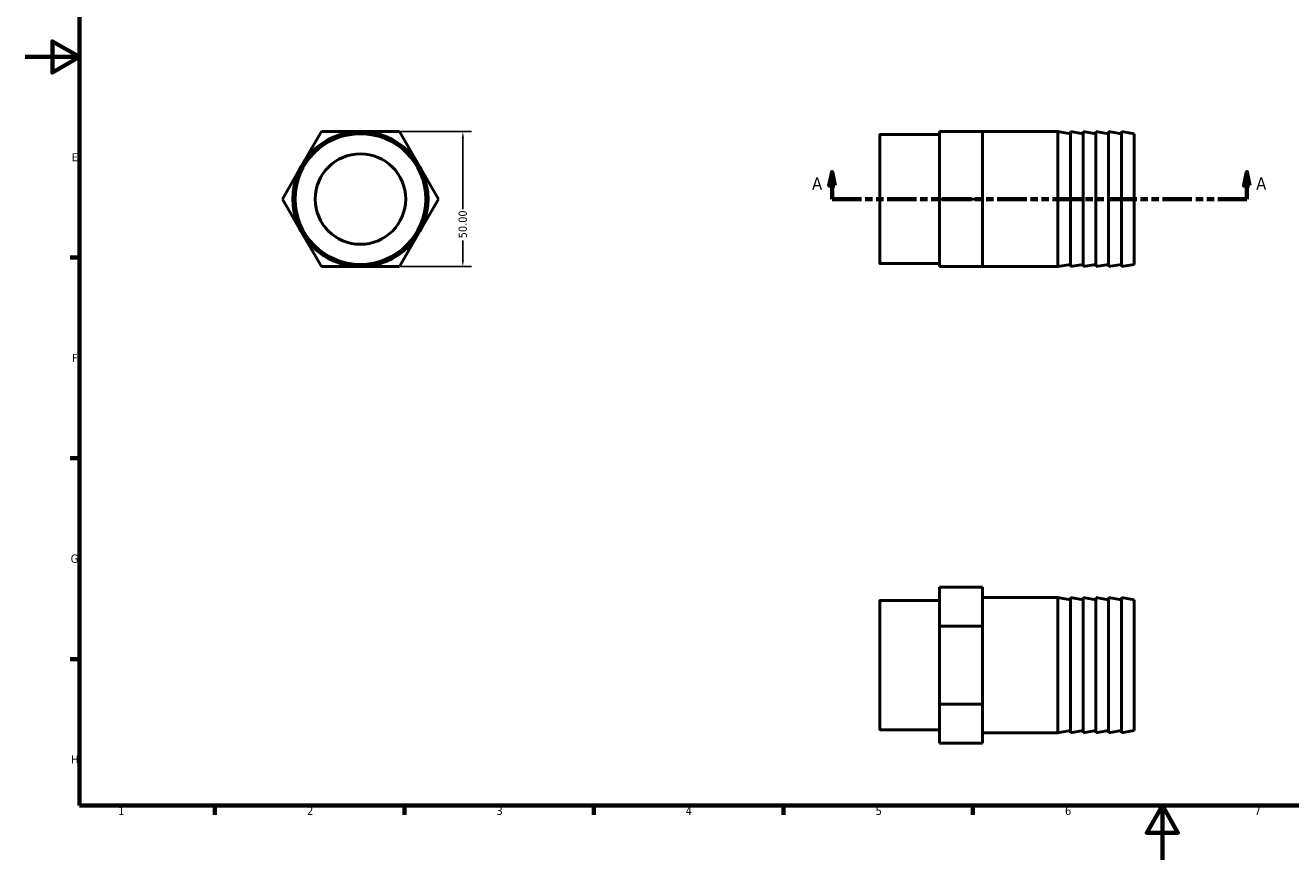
# Model space of a CAD drawing. Header units: millimetres. Extents: x 0 to 898, y 0 to 594.
# Tile 1 of 3: x 0 to 468, y 0 to 309. Entities that reach past the tile are written whole.
import ezdxf

# ---------------------------------------------------------------- set-up
doc = ezdxf.new("R2010")
doc.units = ezdxf.units.MM
doc.linetypes.add('DOUBLE_DASH_CHAIN', pattern=[1.2403, 0.6614, -0.0827, 0.1654, -0.0827, 0.1654, -0.0827])
for name, color, linetype, lineweight in [('Border (ANSI)', 7, 'Continuous', 70), ('Dimension (ANSI)', 7, 'Continuous', 25), ('Section Line (ANSI)', 7, 'DOUBLE_DASH_CHAIN', 70), ('Visible (ANSI)', 7, 'Continuous', 50), ('Visible Narrow (ANSI)', 7, 'Continuous', 35)]:
    doc.layers.add(name, color=color, linetype=linetype, lineweight=lineweight)
doc.styles.add('Label Text (ANSI)', font='tahoma.ttf')
doc.styles.add('Note Text (ANSI)', font='tahoma.ttf')
doc.dimstyles.new('Default - mm (ANSI)', dxfattribs={"dimtxt": 3.048, "dimasz": 2.5, "dimexe": 3.175, "dimexo": 1.6002, "dimgap": 0.8, "dimtad": 0, "dimtoh": 1, "dimrnd": 1e-08, "dimzin": 4, "dimdsep": 46, "dimtxsty": 'Note Text (ANSI)', "dimcen": 0.09, "dimdle": 10, "dimclrd": 256, "dimclre": 256, "dimclrt": 256, "dimadec": 1, "dimazin": 1, "dimtfac": 1, "dimtofl": 0, "dimtmove": 0, "dimatfit": 3, "dimfxl": 1, "dimtolj": 1, "dimtzin": 4, "dimlwd": -1, "dimlwe": -1, "dimarcsym": 0})

# ---------------------------------------------------------------- blocks, each defined once
blk = doc.blocks.new('Borders Default Border')
at = {"layer": 'Border (ANSI)'}
for p, q in [((20, 222.75), (16.55, 222.75)), ((20, 148.5), (16.55, 148.5)), ((20, 74.25), (16.55, 74.25)), ((70.08, 20), (70.08, 16.55)), ((140.17, 20), (140.17, 16.55)), ((210.25, 20), (210.25, 16.55)), ((280.33, 20), (280.33, 16.55)), ((350.42, 20), (350.42, 16.55))]:
    blk.add_line(p, q, dxfattribs=at)
at = {"layer": 'Border (ANSI)', "flags": 128}
for points in [[(20, 20), (20, 574), (821, 574), (821, 20), (20, 20)], [(0, 297), (20, 297), (10, 302.77), (10, 291.23), (20, 297)], [(420.5, 0), (420.5, 20), (414.73, 10), (426.27, 10), (420.5, 20)]]:
    blk.add_lwpolyline(points, dxfattribs=at)
at = {"layer": 'Border (ANSI)', "char_height": 3.05, "attachment_point": 7, "style": 'Note Text (ANSI)'}
for s, insert in [('E', (17.21, 258.35)), ('F', (17.29, 184.1)), ('G', (16.81, 109.79)), ('H', (16.97, 35.6)), ('1', (34.35, 16.55)), ('2', (104.2, 16.55)), ('3', (174.26, 16.49)), ('4', (244.23, 16.55)), ('5', (314.48, 16.49)), ('6', (384.49, 16.49)), ('7', (454.6, 16.55))]:
    blk.add_mtext(s, dxfattribs=dict(at, insert=insert))
blk = doc.blocks.new('2dTransSection0')
at = {"layer": 'Section Line (ANSI)', "linetype": 'Continuous'}
for p, q in [((298.33, 254.43), (297.33, 249.43)), ((298.33, 249.43), (298.33, 254.43)), ((299.33, 249.43), (298.33, 254.43)), ((451.73, 254.43), (450.73, 249.43)), ((451.73, 249.43), (451.73, 254.43)), ((452.73, 249.43), (451.73, 254.43)), ((297.33, 249.43), (299.33, 249.43)), ((298.33, 244.43), (298.33, 249.43)), ((450.73, 249.43), (452.73, 249.43)), ((451.73, 244.43), (451.73, 249.43)), ((298.33, 244.43), (309.11, 244.43)), ((440.96, 244.43), (451.73, 244.43))]:
    blk.add_line(p, q, dxfattribs=at)
at = {"layer": 'Section Line (ANSI)', "linetype": 'DOUBLE_DASH_CHAIN', "ltscale": 16.427599}
blk.add_line((298.33, 244.43), (451.73, 244.43), dxfattribs=at)
at = {"layer": 'Section Line (ANSI)', "linetype": 'Continuous', "flags": 128}
for points in [[(299.33, 249.43), (298.33, 254.43), (297.33, 249.43), (299.33, 249.43)], [(452.73, 249.43), (451.73, 254.43), (450.73, 249.43), (452.73, 249.43)]]:
    blk.add_lwpolyline(points, dxfattribs=at)
at = {"layer": 'Section Line (ANSI)'}
for points in [[(299.33, 249.43), (298.33, 254.43), (297.33, 249.43), (299.33, 249.43)], [(452.73, 249.43), (451.73, 254.43), (450.73, 249.43), (452.73, 249.43)]]:
    blk.add_solid(points, dxfattribs=at)
at = {"layer": 'Section Line (ANSI)', "char_height": 4.57, "attachment_point": 7, "style": 'Label Text (ANSI)'}
for insert in [(290.97, 247.93), (455.2, 247.93)]:
    blk.add_mtext('A', dxfattribs=dict(at, insert=insert))
blk = doc.blocks.new('*D8')
at = {"layer": 'Defpoints', "color": 0, "transparency": 16777216}
for p in [(137.21, 269.43), (137.21, 219.43), (161.81, 219.43)]:
    blk.add_point(p, dxfattribs=at)
at = {"layer": 'Dimension (ANSI)', "transparency": 16777216}
for p, q in [((138.81, 269.43), (164.98, 269.43)), ((161.81, 266.93), (161.81, 240.73)), ((161.81, 221.93), (161.81, 229.13)), ((138.81, 219.43), (164.98, 219.43))]:
    blk.add_line(p, q, dxfattribs=at)
for points in [[(161.39, 266.93), (162.22, 266.93), (161.81, 269.43)], [(161.39, 221.93), (162.22, 221.93), (161.81, 219.43)]]:
    blk.add_solid(points, dxfattribs=at)
at = {"layer": 'Dimension (ANSI)', "transparency": 16777216, "insert": (160.22, 229.93), "char_height": 3.048, "attachment_point": 1, "rotation": 90, "style": 'Note Text (ANSI)'}
blk.add_mtext('\\A1;50.00', dxfattribs=at)

msp = doc.modelspace()

# ---------------------------------------------------------------- linework, layer by layer
at = {"layer": 'Visible (ANSI)'}
for p, q in [((109.497, 269.427), (102.28, 256.927)), ((123.931, 269.427), (109.497, 269.427)), ((138.365, 269.427), (123.931, 269.427)), ((145.581, 256.927), (138.365, 269.427)), ((316.031, 220.646), (316.031, 268.209)), ((338.031, 268.329), (316.151, 268.329)), ((338.031, 269.427), (354.031, 269.427)), ((338.031, 269.427), (338.031, 244.427)), ((354.031, 269.427), (354.031, 256.927)), ((381.831, 269.427), (354.031, 269.427)), ((381.831, 269.427), (381.831, 219.427)), ((386.531, 268.599), (381.831, 269.427)), ((386.531, 269.427), (386.531, 219.427)), ((391.231, 268.599), (386.531, 269.427)), ((391.231, 269.427), (391.231, 219.427)), ((395.931, 268.599), (391.231, 269.427)), ((395.931, 269.427), (395.931, 219.427)), ((400.631, 268.599), (395.931, 269.427)), ((400.631, 269.427), (400.631, 219.427)), ((405.331, 268.599), (400.631, 269.427)), ((405.331, 269.427), (405.331, 219.427)), ((410.031, 268.599), (405.331, 269.427)), ((410.031, 268.599), (410.031, 220.256)), ((102.28, 256.927), (95.063, 244.427)), ((152.798, 244.427), (145.581, 256.927)), ((354.031, 256.927), (354.031, 244.427)), ((95.063, 244.427), (102.28, 231.927)), ((145.581, 231.927), (152.798, 244.427)), ((338.031, 244.427), (354.031, 244.427)), ((338.031, 244.427), (338.031, 219.427)), ((354.031, 244.427), (354.031, 231.927)), ((102.28, 231.927), (109.497, 219.427)), ((138.365, 219.427), (145.581, 231.927)), ((354.031, 231.927), (354.031, 219.427)), ((338.031, 220.526), (316.151, 220.526)), ((386.531, 220.256), (381.831, 219.427)), ((391.231, 220.256), (386.531, 219.427)), ((395.931, 220.256), (391.231, 219.427)), ((400.631, 220.256), (395.931, 219.427)), ((405.331, 220.256), (400.631, 219.427)), ((410.031, 220.256), (405.331, 219.427)), ((109.497, 219.427), (123.931, 219.427)), ((123.931, 219.427), (138.365, 219.427)), ((338.031, 219.427), (354.031, 219.427)), ((381.831, 219.427), (354.031, 219.427)), ((338.031, 100.869), (354.031, 100.869)), ((338.031, 100.869), (338.031, 86.435)), ((354.031, 100.869), (354.031, 93.652)), ((316.031, 48.22), (316.031, 95.783)), ((338.031, 95.903), (316.151, 95.903)), ((381.831, 97.001), (354.031, 97.001)), ((354.031, 93.652), (354.031, 86.435)), ((381.831, 97.001), (381.831, 47.001)), ((386.531, 96.172), (381.831, 97.001)), ((386.531, 97.001), (386.531, 47.001)), ((391.231, 96.172), (386.531, 97.001)), ((391.231, 97.001), (391.231, 47.001)), ((395.931, 96.172), (391.231, 97.001)), ((395.931, 97.001), (395.931, 47.001)), ((400.631, 96.172), (395.931, 97.001)), ((400.631, 97.001), (400.631, 47.001)), ((405.331, 96.172), (400.631, 97.001)), ((405.331, 97.001), (405.331, 47.001)), ((410.031, 96.172), (405.331, 97.001)), ((410.031, 96.172), (410.031, 47.83)), ((338.031, 86.435), (354.031, 86.435)), ((338.031, 86.435), (338.031, 57.567)), ((354.031, 86.435), (354.031, 72.001)), ((354.031, 72.001), (354.031, 57.567)), ((338.031, 57.567), (354.031, 57.567)), ((338.031, 57.567), (338.031, 43.134)), ((354.031, 57.567), (354.031, 50.35)), ((338.031, 48.1), (316.151, 48.1)), ((354.031, 50.35), (354.031, 43.134)), ((381.831, 47.001), (354.031, 47.001)), ((386.531, 47.83), (381.831, 47.001)), ((391.231, 47.83), (386.531, 47.001)), ((395.931, 47.83), (391.231, 47.001)), ((400.631, 47.83), (395.931, 47.001)), ((405.331, 47.83), (400.631, 47.001)), ((410.031, 47.83), (405.331, 47.001)), ((338.031, 43.134), (354.031, 43.134))]:
    msp.add_line(p, q, dxfattribs=at)
for radius in [25, 24.171, 16.731]:
    msp.add_circle((123.931, 244.427), radius, dxfattribs=at)
for centre, start, end in [((316.151, 268.209), 90, 180), ((316.151, 220.646), 180, 270), ((316.151, 95.783), 90, 180), ((316.151, 48.22), 180, 270)]:
    msp.add_arc(centre, 0.12, start, end, dxfattribs=at)
at = {"layer": 'Visible Narrow (ANSI)'}
for p, q in [((316.151, 268.035), (316.151, 220.82)), ((316.151, 95.608), (316.151, 48.394))]:
    msp.add_line(p, q, dxfattribs=at)

# ---------------------------------------------------------------- block references
msp.add_blockref('Borders Default Border', (0, 0))
at = {"layer": 'Section Line (ANSI)'}
msp.add_blockref('2dTransSection0', (0, 0), dxfattribs=at)

# ---------------------------------------------------------------- dimensions: what is measured, and where the dimension line sits
at = {"layer": 'Dimension (ANSI)'}
dim = msp.add_linear_dim(base=(161.807, 219.427), p1=(137.21, 269.427), p2=(137.21, 219.427), angle=90, dimstyle='Default - mm (ANSI)', override={"dimtoh": 0, "dimdec": 2, "dimtp": 0, "dimtm": 0, "dimtdec": 2, "dimatfit": 1}, dxfattribs=at)
dim.commit()
dim.dimension.update_dxf_attribs({"geometry": '*D8', "text_midpoint": (161.807, 234.927), "dimtype": 160})

doc.saveas('drawing.dxf')
